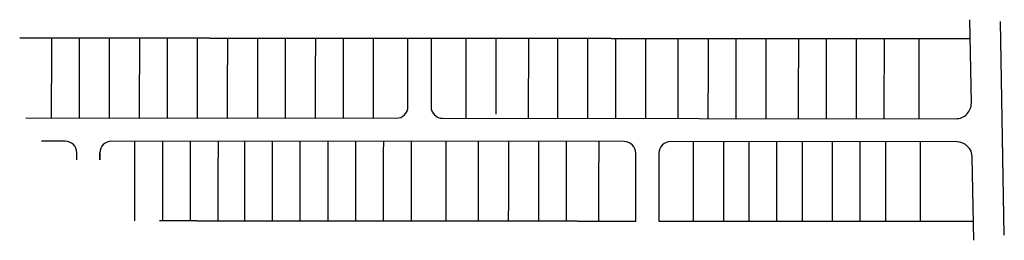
# Model space of a CAD drawing. Extents: x 193728 to 206535, y 286392 to 289413.
# Tile 1 of 2: x 193728 to 195854, y 288549 to 289025. Entities that reach past the tile are written whole.
import ezdxf

# ---------------------------------------------------------------- set-up
doc = ezdxf.new("R2010")
doc.units = 0
doc.header["$MEASUREMENT"] = 0
doc.linetypes.add('c_x-bn-prop', pattern=[1.25, 1, -0.05, 0.05, -0.05, 0.05, -0.05])
doc.layers.add('C_X-BN-Prop', color=23, linetype='c_x-bn-prop')
doc.layers.add('C_X-BN-Row', color=21, linetype='c_x-bn-row-t')
doc.styles.add('CT_X-Line', font='ariali.ttf')
doc.linetypes.add('c_x-bn-row-t', pattern='A,1,-0.08,["EX. R/W",CT_X-Line,S=0.07,R=0,X=-0.025,Y=-0.034],-0.4,1,-0.07', length=2.55)

msp = doc.modelspace()

# ---------------------------------------------------------------- linework, layer by layer
at = {"layer": 'C_X-BN-Prop'}
for p, q in [((195780.7, 288983.6), (193728.4, 288985.3)), ((193796.8, 288985.3), (193796.6, 288813.3)), ((193856.8, 288985.2), (193856.6, 288813.2)), ((193921.8, 288985.2), (193921.6, 288813.2)), ((193986.8, 288985.1), (193986.6, 288813.1)), ((194046.8, 288985.1), (194046.6, 288813.1)), ((194111.8, 288985), (194111.6, 288813)), ((194176.8, 288985), (194176.6, 288813)), ((194241.8, 288984.9), (194241.6, 288812.9)), ((194301.8, 288984.8), (194301.6, 288812.8)), ((194366.8, 288984.8), (194366.6, 288812.8)), ((194426.8, 288984.7), (194426.6, 288812.7)), ((194491.8, 288984.7), (194491.6, 288812.7)), ((194616.8, 288984.6), (194616.7, 288837.6)), ((194691.8, 288984.5), (194691.6, 288812.5)), ((194756.8, 288984.5), (194756.6, 288821.5)), ((194826.8, 288984.4), (194826.6, 288812.4)), ((194889.8, 288984.4), (194889.6, 288812.4)), ((194954.8, 288984.3), (194954.6, 288812.3)), ((195014.8, 288984.3), (195014.6, 288812.3)), ((195079.8, 288984.2), (195079.6, 288812.2)), ((195149.8, 288984.1), (195149.6, 288812.1)), ((195214.8, 288984.1), (195214.6, 288812.1)), ((195274.8, 288984), (195274.6, 288812)), ((195339.8, 288984), (195339.6, 288812)), ((195409.8, 288983.9), (195409.6, 288811.9)), ((195469.8, 288983.9), (195469.6, 288811.9)), ((195534.8, 288983.8), (195534.6, 288811.8)), ((195594.8, 288983.8), (195594.6, 288811.8)), ((195669.8, 288983.7), (195669.6, 288811.7)), ((193976.6, 288763.1), (193976.4, 288591.1)), ((194036.6, 288763.1), (194036.5, 288591.1)), ((194096.6, 288763), (194096.5, 288591)), ((194156.6, 288763), (194156.5, 288591)), ((194213.6, 288762.9), (194213.5, 288590.9)), ((194273.6, 288762.9), (194273.5, 288590.9)), ((194333.6, 288762.8), (194333.5, 288590.8)), ((194393.6, 288762.8), (194393.5, 288590.8)), ((194453.6, 288762.7), (194453.5, 288590.7)), ((194513.6, 288762.7), (194513.5, 288590.7)), ((194573.6, 288762.6), (194573.5, 288590.6)), ((194648.6, 288762.6), (194648.5, 288590.6)), ((194718.6, 288762.5), (194718.5, 288590.5)), ((194783.6, 288762.5), (194783.5, 288590.5)), ((194848.6, 288762.4), (194848.5, 288590.4)), ((194908.6, 288762.3), (194908.5, 288590.3)), ((194978.6, 288762.3), (194978.5, 288590.3)), ((195058.5, 288590.2), (194030, 288591.1)), ((195787.9, 288589.6), (195108.5, 288590.2))]:
    msp.add_line(p, q, dxfattribs=at)
at = {"layer": 'C_X-BN-Prop', "flags": 128}
for points in [[(195183.5, 288590.1), (195183.6, 288762.1)], [(195248.5, 288590.1), (195248.6, 288762.1)], [(195303.5, 288590), (195303.6, 288762)], [(195363.5, 288590), (195363.6, 288762)], [(195418.5, 288589.9), (195418.6, 288761.9)], [(195483.5, 288589.9), (195483.6, 288761.9)], [(195543.5, 288589.8), (195543.6, 288761.8)], [(195598.5, 288589.8), (195598.6, 288761.8)], [(195673.5, 288589.7), (195673.6, 288761.7)]]:
    msp.add_lwpolyline(points, dxfattribs=at)
at = {"layer": 'C_X-BN-Row'}
msp.add_line((195854.5, 288560.2), (195846.1, 289021.1), dxfattribs=at)
for points in [[(194616.8, 288984.6), (194616.7, 288837.6, 0.414214), (194641.6, 288812.6), (195749.8, 288811.6, 0.419864), (195783.3, 288845.8), (195780, 289025.1)], [(193741.3, 288813.3), (194541.6, 288812.7, 0.414214), (194566.7, 288837.6), (194566.8, 288984.6)], [(193851.5, 288723.2), (193851.6, 288738.2, 0.414214), (193826.6, 288763.2), (193775.4, 288763.3)], [(195058.5, 288590.2), (195058.6, 288737.2, 0.414214), (195033.6, 288762.2), (193926.6, 288763.2, 0.414214), (193901.6, 288738.2), (193901.5, 288723.2), (193901.6, 288738.2)], [(195788.7, 288549.4), (195785.4, 288728.8, 0.408694), (195751.9, 288761.6), (195133.6, 288762.2, 0.414214), (195108.6, 288737.2), (195108.5, 288590.2)]]:
    msp.add_lwpolyline(points, format="xyb", dxfattribs=at)

doc.saveas('drawing.dxf')
